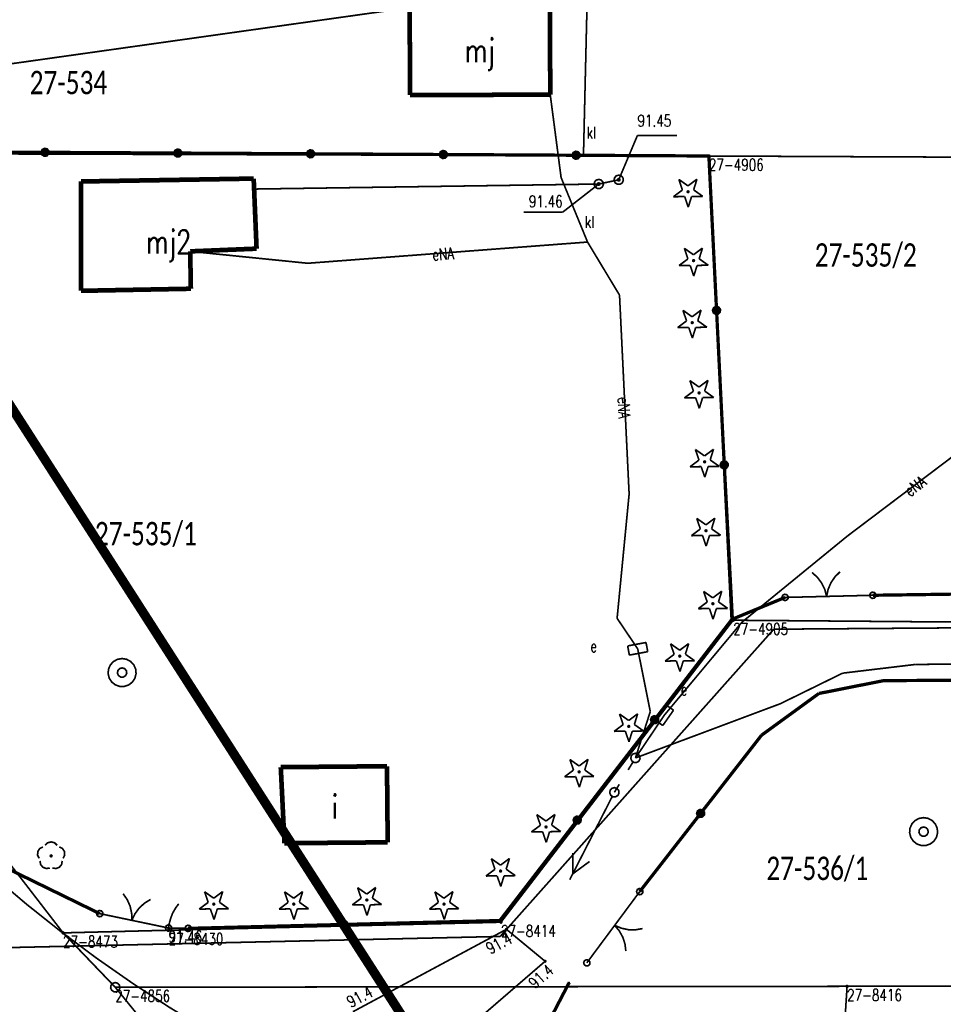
# Model space of a CAD drawing. Header units: metres. Extents: x 7542868 to 7543897, y 5828496 to 5830561.
# Tile 89 of 122: x 7543148 to 7543197, y 5830287 to 5830340. Entities that reach past the tile are written whole.
import ezdxf
from ezdxf.enums import TextEntityAlignment as Align

# ---------------------------------------------------------------- set-up
doc = ezdxf.new("R2010")
doc.units = ezdxf.units.M
doc.header["$MEASUREMENT"] = 0
for name, color, linetype in [('BDOT500_KTJZ_L_0', 7, 'Continuous'), ('BDOT500_KTOK_L_1', 7, 'Continuous'), ('BDOT500_KTOK_L_3', 7, 'Continuous'), ('BDOT500_KTOK_L_4', 7, 'Continuous'), ('BDOT500_OBOP_T_0', 7, 'Continuous'), ('BDOT500_OBOP_T_1', 7, 'Continuous'), ('BDOT500_RTPW_T_0', 7, 'Continuous'), ('BDOT500_RTPW_T_1', 7, 'Continuous'), ('BUDYNKI_EGBB_E_T_0', 7, 'Continuous'), ('BUDYNKI_EGBB_L_0', 7, 'Continuous'), ('GESUT_SUPE_E_T_3', 7, 'Continuous'), ('GESUT_SUPE_L_3', 7, 'Continuous'), ('GESUT_SUPK_L_1', 7, 'Continuous'), ('GESUT_SUPP_L_6', 7, 'Continuous'), ('GESUT_SUSM_L_4', 7, 'Continuous'), ('GESUT_SUTK_T_0', 7, 'Continuous'), ('GESUT_SUUE_E_T_2', 7, 'Continuous'), ('GESUT_SUUE_T_3', 7, 'Continuous'), ('GESUT_SUUK_E_T_3', 7, 'Continuous'), ('GESUT_SUUK_T_2', 7, 'Continuous'), ('GESUT_SUUK_T_4', 7, 'Continuous'), ('GESUT_SUUW_T_1', 7, 'Continuous'), ('GLOWNA_BAZA_DZIALKI', 7, 'Continuous'), ('GLOWNA_BAZA_NUMERY_PUNKTOW', 7, 'Continuous'), ('GLOWNA_BAZA_PUNKTY', 7, 'Continuous'), ('LINIA_DRZEW', 7, 'Continuous'), ('SZUMIN_511-1_DROGA_POM_UZUPEL__', 7, 'Continuous')]:
    doc.layers.add(name, color=color, linetype=linetype)
doc.layers.add('Numery_dzialek', color=7, linetype='Continuous', lineweight=13)
doc.styles.add('Legend', font='calibri.ttf')
doc.styles.add('STYL_ARIAL', font='simplex', dxfattribs={"width": 0.75, "oblique": 0.1})

msp = doc.modelspace()

# ---------------------------------------------------------------- linework, layer by layer
at = {"layer": 'BDOT500_KTJZ_L_0', "color": 7, "const_width": 0.09}
for points in [[(7543157.83, 5830285.66), (7543155.8231, 5830286.8833), (7543153.8554, 5830288.1686), (7543151.9288, 5830289.5147), (7543150.0451, 5830290.9203), (7543148.2062, 5830292.384), (7543146.414, 5830293.9044), (7543144.67, 5830295.48)], [(7543165.65, 5830286.64), (7543173.86, 5830291.05)], [(7543173.86, 5830291.05), (7543175.93, 5830289.34)], [(7543175.93, 5830289.34), (7543171, 5830285.08)]]:
    msp.add_lwpolyline(points, dxfattribs=at)
at = {"layer": 'BDOT500_KTOK_L_1', "color": 7, "const_width": 0.09}
for points in [[(7543190.2029, 5830310.1454), (7543190.4879, 5830309.888), (7543190.7184, 5830309.5808), (7543190.886, 5830309.2353), (7543190.9844, 5830308.8641)], [(7543190.9844, 5830308.8641), (7543191.0646, 5830309.2397), (7543191.2151, 5830309.593), (7543191.4304, 5830309.911), (7543191.7024, 5830310.182)], [(7543188.6286, 5830308.7059), (7543188.5932, 5830308.8166), (7543188.6373, 5830308.9242), (7543188.7403, 5830308.9783), (7543188.8539, 5830308.9535), (7543188.925, 5830308.8615), (7543188.9204, 5830308.7453), (7543188.8421, 5830308.6593), (7543188.7269, 5830308.6437), (7543188.6286, 5830308.7059)], [(7543188.7631, 5830308.8098), (7543190.4846, 5830308.8519)], [(7543190.2346, 5830308.8458), (7543191.7342, 5830308.8824)], [(7543191.7342, 5830308.8824), (7543193.4557, 5830308.9245)], [(7543193.3211, 5830308.8205), (7543193.2858, 5830308.9313), (7543193.3299, 5830309.0389), (7543193.4329, 5830309.093), (7543193.5465, 5830309.0682), (7543193.6176, 5830308.9762), (7543193.6129, 5830308.86), (7543193.5347, 5830308.774), (7543193.4194, 5830308.7584), (7543193.3211, 5830308.8205)], [(7543180.9897, 5830293.0679), (7543179.9475, 5830291.6636)], [(7543180.8552, 5830292.9639), (7543180.8199, 5830293.0747), (7543180.864, 5830293.1823), (7543180.9669, 5830293.2364), (7543181.0806, 5830293.2116), (7543181.1517, 5830293.1196), (7543181.147, 5830293.0034), (7543181.0688, 5830292.9174), (7543180.9535, 5830292.9018), (7543180.8552, 5830292.9639)], [(7543153.3598, 5830292.9566), (7543153.5784, 5830292.6409), (7543153.7326, 5830292.2892), (7543153.8167, 5830291.9145), (7543153.8276, 5830291.5306)], [(7543153.8276, 5830291.5306), (7543153.9916, 5830291.8779), (7543154.2189, 5830292.1874), (7543154.5012, 5830292.4478), (7543154.828, 5830292.6494)], [(7543151.9755, 5830291.786), (7543151.9401, 5830291.8968), (7543151.9843, 5830292.0044), (7543152.0872, 5830292.0585), (7543152.2008, 5830292.0337), (7543152.272, 5830291.9417), (7543152.2673, 5830291.8255), (7543152.189, 5830291.7395), (7543152.0738, 5830291.7239), (7543151.9755, 5830291.786)], [(7543152.11, 5830291.89), (7543153.3382, 5830291.633)], [(7543153.0935, 5830291.6842), (7543154.5618, 5830291.377)], [(7543180.0965, 5830291.8644), (7543179.2025, 5830290.6599)], [(7543154.5618, 5830291.377), (7543155.79, 5830291.12)], [(7543155.6555, 5830291.016), (7543155.6201, 5830291.1268), (7543155.6643, 5830291.2344), (7543155.7672, 5830291.2885), (7543155.8808, 5830291.2637), (7543155.952, 5830291.1717), (7543155.9473, 5830291.0555), (7543155.869, 5830290.9695), (7543155.7538, 5830290.9539), (7543155.6555, 5830291.016)], [(7543181.1404, 5830291.0896), (7543180.7621, 5830291.0234), (7543180.3781, 5830291.0307), (7543180.0027, 5830291.1113), (7543179.6495, 5830291.2621)], [(7543179.6495, 5830291.2621), (7543179.8962, 5830290.9678), (7543180.082, 5830290.6317), (7543180.2002, 5830290.2663), (7543180.2464, 5830289.8851)], [(7543179.2025, 5830290.6599), (7543178.1603, 5830289.2556)], [(7543178.0258, 5830289.1516), (7543177.9904, 5830289.2624), (7543178.0345, 5830289.37), (7543178.1375, 5830289.4241), (7543178.2511, 5830289.3993), (7543178.3222, 5830289.3073), (7543178.3176, 5830289.1911), (7543178.2393, 5830289.1051), (7543178.1241, 5830289.0895), (7543178.0258, 5830289.1516)]]:
    msp.add_lwpolyline(points, dxfattribs=at)
at = {"layer": 'BDOT500_KTOK_L_3', "color": 7, "const_width": 0.09}
for points in [[(7543156.0298, 5830291.9456), (7543156.0735, 5830292.0348)], [(7543156.0735, 5830292.0348), (7543156.1169, 5830292.104)], [(7543156.1169, 5830292.104), (7543156.1604, 5830292.1831)], [(7543156.1604, 5830292.1831), (7543156.2107, 5830292.2522)], [(7543156.2107, 5830292.2522), (7543156.261, 5830292.3212)], [(7543156.261, 5830292.3212), (7543156.3184, 5830292.3902)], [(7543156.3184, 5830292.3902), (7543156.3398, 5830292.4098)], [(7543155.8375, 5830291.4091), (7543155.8674, 5830291.5086)], [(7543155.8674, 5830291.5086), (7543155.8901, 5830291.5982)], [(7543155.8901, 5830291.5982), (7543155.9199, 5830291.6876)], [(7543155.9199, 5830291.6876), (7543155.9566, 5830291.7769)], [(7543155.9566, 5830291.7769), (7543155.9863, 5830291.8664)], [(7543155.9863, 5830291.8664), (7543156.0298, 5830291.9456)], [(7543155.6555, 5830291.016), (7543155.6201, 5830291.1268), (7543155.6643, 5830291.2344), (7543155.7672, 5830291.2885), (7543155.8808, 5830291.2637), (7543155.952, 5830291.1717), (7543155.9473, 5830291.0555), (7543155.869, 5830290.9695), (7543155.7538, 5830290.9539), (7543155.6555, 5830291.016)], [(7543155.79, 5830291.12), (7543155.8059, 5830291.2197)], [(7543155.79, 5830291.12), (7543156.315, 5830291.11)], [(7543155.8059, 5830291.2197), (7543155.8218, 5830291.3194)], [(7543155.8218, 5830291.3194), (7543155.8375, 5830291.4091)], [(7543156.315, 5830291.11), (7543156.84, 5830291.1)], [(7543156.7055, 5830290.996), (7543156.6701, 5830291.1068), (7543156.7143, 5830291.2144), (7543156.8172, 5830291.2685), (7543156.9308, 5830291.2437), (7543157.002, 5830291.1517), (7543156.9973, 5830291.0355), (7543156.919, 5830290.9495), (7543156.8038, 5830290.9339), (7543156.7055, 5830290.996)]]:
    msp.add_lwpolyline(points, dxfattribs=at)
at = {"layer": 'BDOT500_KTOK_L_4', "color": 7, "const_width": 0.175}
for points in [[(7543149.1877, 5830332.6269), (7543142.0877, 5830332.666)], [(7543149.0532, 5830332.5229), (7543149.0178, 5830332.6337), (7543149.0619, 5830332.7413), (7543149.1649, 5830332.7953), (7543149.2785, 5830332.7706), (7543149.3496, 5830332.6786), (7543149.345, 5830332.5624), (7543149.2667, 5830332.4763), (7543149.1515, 5830332.4608), (7543149.0532, 5830332.5229)], [(7543156.2876, 5830332.5877), (7543149.1877, 5830332.6269)], [(7543156.1531, 5830332.4838), (7543156.1177, 5830332.5946), (7543156.1619, 5830332.7021), (7543156.2648, 5830332.7562), (7543156.3784, 5830332.7314), (7543156.4496, 5830332.6394), (7543156.4449, 5830332.5232), (7543156.3666, 5830332.4372), (7543156.2514, 5830332.4216), (7543156.1531, 5830332.4838)], [(7543163.3875, 5830332.5486), (7543156.2876, 5830332.5877)], [(7543163.253, 5830332.4446), (7543163.2177, 5830332.5554), (7543163.2618, 5830332.663), (7543163.3648, 5830332.7171), (7543163.4784, 5830332.6923), (7543163.5495, 5830332.6003), (7543163.5448, 5830332.4841), (7543163.4666, 5830332.3981), (7543163.3513, 5830332.3825), (7543163.253, 5830332.4446)], [(7543170.4875, 5830332.5095), (7543163.3875, 5830332.5486)], [(7543170.353, 5830332.4055), (7543170.3176, 5830332.5163), (7543170.3617, 5830332.6239), (7543170.4647, 5830332.678), (7543170.5783, 5830332.6532), (7543170.6494, 5830332.5612), (7543170.6448, 5830332.445), (7543170.5665, 5830332.359), (7543170.4513, 5830332.3434), (7543170.353, 5830332.4055)], [(7543177.5874, 5830332.4704), (7543170.4875, 5830332.5095)], [(7543177.4529, 5830332.3664), (7543177.4176, 5830332.4772), (7543177.4617, 5830332.5848), (7543177.5646, 5830332.6388), (7543177.6783, 5830332.6141), (7543177.7494, 5830332.5221), (7543177.7447, 5830332.4059), (7543177.6664, 5830332.3198), (7543177.5512, 5830332.3043), (7543177.4529, 5830332.3664)], [(7543184.6873, 5830332.4312), (7543177.5874, 5830332.4704)], [(7543185.0983, 5830324.1662), (7543184.6873, 5830332.4312)], [(7543184.9638, 5830324.0622), (7543184.9284, 5830324.173), (7543184.9726, 5830324.2806), (7543185.0755, 5830324.3347), (7543185.1891, 5830324.3099), (7543185.2603, 5830324.2179), (7543185.2556, 5830324.1017), (7543185.1773, 5830324.0157), (7543185.0621, 5830324.0001), (7543184.9638, 5830324.0622)], [(7543185.5093, 5830315.9011), (7543185.0983, 5830324.1662)], [(7543185.3748, 5830315.7972), (7543185.3394, 5830315.9079), (7543185.3835, 5830316.0155), (7543185.4865, 5830316.0696), (7543185.6001, 5830316.0448), (7543185.6712, 5830315.9528), (7543185.6666, 5830315.8366), (7543185.5883, 5830315.7506), (7543185.4731, 5830315.735), (7543185.3748, 5830315.7972)], [(7543185.9202, 5830307.6361), (7543185.5093, 5830315.9011)], [(7543185.9202, 5830307.6361), (7543188.7631, 5830308.8098)], [(7543193.4557, 5830308.9245), (7543200.6067, 5830309.025)], [(7543181.7835, 5830302.2641), (7543185.9202, 5830307.6361)], [(7543194.0254, 5830304.3547), (7543190.5705, 5830303.6697)], [(7543202.2003, 5830304.4068), (7543194.0254, 5830304.3547)], [(7543190.5705, 5830303.6697), (7543187.5028, 5830301.4359)], [(7543177.6467, 5830296.892), (7543181.7835, 5830302.2641)], [(7543181.649, 5830302.1601), (7543181.6136, 5830302.2709), (7543181.6577, 5830302.3785), (7543181.7607, 5830302.4325), (7543181.8743, 5830302.4077), (7543181.9454, 5830302.3157), (7543181.9408, 5830302.1995), (7543181.8625, 5830302.1135), (7543181.7473, 5830302.098), (7543181.649, 5830302.1601)], [(7543187.5028, 5830301.4359), (7543184.2463, 5830297.2519)], [(7543184.2463, 5830297.2519), (7543180.9897, 5830293.0679)], [(7543184.1118, 5830297.1479), (7543184.0764, 5830297.2587), (7543184.1205, 5830297.3663), (7543184.2235, 5830297.4204), (7543184.3371, 5830297.3956), (7543184.4082, 5830297.3036), (7543184.4036, 5830297.1874), (7543184.3253, 5830297.1014), (7543184.2101, 5830297.0858), (7543184.1118, 5830297.1479)], [(7543173.51, 5830291.52), (7543177.6467, 5830296.892)], [(7543177.5122, 5830296.7881), (7543177.4769, 5830296.8988), (7543177.521, 5830297.0064), (7543177.624, 5830297.0605), (7543177.7376, 5830297.0357), (7543177.8087, 5830296.9437), (7543177.804, 5830296.8275), (7543177.7258, 5830296.7415), (7543177.6105, 5830296.7259), (7543177.5122, 5830296.7881)], [(7543152.11, 5830291.89), (7543147.16, 5830294.31)], [(7543165.0405, 5830291.206), (7543165.0051, 5830291.3168), (7543165.0493, 5830291.4244), (7543165.1522, 5830291.4785), (7543165.2658, 5830291.4537), (7543165.337, 5830291.3617), (7543165.3323, 5830291.2455), (7543165.254, 5830291.1595), (7543165.1388, 5830291.1439), (7543165.0405, 5830291.206)], [(7543165.175, 5830291.31), (7543173.51, 5830291.52)], [(7543156.84, 5830291.1), (7543165.175, 5830291.31)], [(7543175.97, 5830285.8), (7543177.22, 5830288.21)]]:
    msp.add_lwpolyline(points, dxfattribs=at)
at = {"layer": 'BDOT500_OBOP_T_0', "color": 3, "const_width": 0.09}
for points in [[(7543183.0799, 5830331.1786), (7543183.5697, 5830330.8319)], [(7543183.2724, 5830330.6102), (7543183.0799, 5830331.1786)], [(7543183.5697, 5830330.8319), (7543184.0507, 5830331.1906)], [(7543184.0507, 5830331.1906), (7543183.8724, 5830330.6177)], [(7543182.7913, 5830330.2515), (7543183.2724, 5830330.6102)], [(7543183.5736, 5830330.5615), (7543183.6054, 5830330.5483), (7543183.6186, 5830330.5165), (7543183.6054, 5830330.4847), (7543183.5736, 5830330.4715), (7543183.5418, 5830330.4847), (7543183.5286, 5830330.5165), (7543183.5418, 5830330.5483), (7543183.5736, 5830330.5615)], [(7543183.8724, 5830330.6177), (7543184.3622, 5830330.271)], [(7543183.3913, 5830330.259), (7543182.7913, 5830330.2515)], [(7543183.5838, 5830329.6906), (7543183.3913, 5830330.259)], [(7543183.7622, 5830330.2636), (7543183.5838, 5830329.6906)], [(7543184.3622, 5830330.271), (7543183.7622, 5830330.2636)], [(7543183.3748, 5830327.4921), (7543183.8646, 5830327.1454)], [(7543183.5673, 5830326.9237), (7543183.3748, 5830327.4921)], [(7543183.8646, 5830327.1454), (7543184.3456, 5830327.5041)], [(7543184.3456, 5830327.5041), (7543184.1673, 5830326.9312)], [(7543183.0863, 5830326.565), (7543183.5673, 5830326.9237)], [(7543183.8685, 5830326.875), (7543183.9003, 5830326.8618), (7543183.9135, 5830326.83), (7543183.9003, 5830326.7981), (7543183.8685, 5830326.785), (7543183.8367, 5830326.7981), (7543183.8235, 5830326.83), (7543183.8367, 5830326.8618), (7543183.8685, 5830326.875)], [(7543184.1673, 5830326.9312), (7543184.6571, 5830326.5845)], [(7543183.6863, 5830326.5725), (7543183.0863, 5830326.565)], [(7543183.8788, 5830326.0041), (7543183.6863, 5830326.5725)], [(7543184.0571, 5830326.5771), (7543183.8788, 5830326.0041)], [(7543184.6571, 5830326.5845), (7543184.0571, 5830326.5771)], [(7543183.3011, 5830324.1742), (7543183.7909, 5830323.8275)], [(7543183.4936, 5830323.6058), (7543183.3011, 5830324.1742)], [(7543183.7909, 5830323.8275), (7543184.2719, 5830324.1862)], [(7543184.2719, 5830324.1862), (7543184.0936, 5830323.6133)], [(7543183.0125, 5830323.2471), (7543183.4936, 5830323.6058)], [(7543184.0936, 5830323.6133), (7543184.5834, 5830323.2666)], [(7543183.6125, 5830323.2546), (7543183.0125, 5830323.2471)], [(7543183.805, 5830322.6862), (7543183.6125, 5830323.2546)], [(7543183.7948, 5830323.5571), (7543183.8266, 5830323.5439), (7543183.8398, 5830323.5121), (7543183.8266, 5830323.4803), (7543183.7948, 5830323.4671), (7543183.763, 5830323.4803), (7543183.7498, 5830323.5121), (7543183.763, 5830323.5439), (7543183.7948, 5830323.5571)], [(7543183.9834, 5830323.2592), (7543183.805, 5830322.6862)], [(7543184.5834, 5830323.2666), (7543183.9834, 5830323.2592)], [(7543183.6697, 5830320.4139), (7543184.1595, 5830320.0673)], [(7543183.8622, 5830319.8456), (7543183.6697, 5830320.4139)], [(7543184.1595, 5830320.0673), (7543184.6405, 5830320.426)], [(7543184.6405, 5830320.426), (7543184.4622, 5830319.853)], [(7543183.3812, 5830319.4869), (7543183.8622, 5830319.8456)], [(7543183.9812, 5830319.4943), (7543183.3812, 5830319.4869)], [(7543184.1737, 5830318.926), (7543183.9812, 5830319.4943)], [(7543184.1634, 5830319.7968), (7543184.1952, 5830319.7837), (7543184.2084, 5830319.7518), (7543184.1952, 5830319.72), (7543184.1634, 5830319.7068), (7543184.1316, 5830319.72), (7543184.1184, 5830319.7518), (7543184.1316, 5830319.7837), (7543184.1634, 5830319.7968)], [(7543184.352, 5830319.4989), (7543184.1737, 5830318.926)], [(7543184.952, 5830319.5064), (7543184.352, 5830319.4989)], [(7543184.4622, 5830319.853), (7543184.952, 5830319.5064)], [(7543183.9646, 5830316.7274), (7543184.4544, 5830316.3808)], [(7543184.1571, 5830316.1591), (7543183.9646, 5830316.7274)], [(7543184.4544, 5830316.3808), (7543184.9354, 5830316.7395)], [(7543184.9354, 5830316.7395), (7543184.7571, 5830316.1665)], [(7543183.6761, 5830315.8004), (7543184.1571, 5830316.1591)], [(7543184.2761, 5830315.8078), (7543183.6761, 5830315.8004)], [(7543184.4686, 5830315.2395), (7543184.2761, 5830315.8078)], [(7543184.4583, 5830316.1103), (7543184.4902, 5830316.0972), (7543184.5033, 5830316.0653), (7543184.4902, 5830316.0335), (7543184.4583, 5830316.0203), (7543184.4265, 5830316.0335), (7543184.4133, 5830316.0653), (7543184.4265, 5830316.0972), (7543184.4583, 5830316.1103)], [(7543184.6469, 5830315.8124), (7543184.4686, 5830315.2395)], [(7543185.2469, 5830315.8199), (7543184.6469, 5830315.8124)], [(7543184.7571, 5830316.1665), (7543185.2469, 5830315.8199)], [(7543184.0384, 5830313.0409), (7543184.5282, 5830312.6943)], [(7543184.2309, 5830312.4726), (7543184.0384, 5830313.0409)], [(7543184.5282, 5830312.6943), (7543185.0092, 5830313.053)], [(7543185.0092, 5830313.053), (7543184.8309, 5830312.48)], [(7543183.7498, 5830312.1139), (7543184.2309, 5830312.4726)], [(7543184.3498, 5830312.1213), (7543183.7498, 5830312.1139)], [(7543184.5423, 5830311.553), (7543184.3498, 5830312.1213)], [(7543184.5321, 5830312.4238), (7543184.5639, 5830312.4106), (7543184.5771, 5830312.3788), (7543184.5639, 5830312.347), (7543184.5321, 5830312.3338), (7543184.5003, 5830312.347), (7543184.4871, 5830312.3788), (7543184.5003, 5830312.4106), (7543184.5321, 5830312.4238)], [(7543184.7207, 5830312.1259), (7543184.5423, 5830311.553)], [(7543185.3207, 5830312.1334), (7543184.7207, 5830312.1259)], [(7543184.8309, 5830312.48), (7543185.3207, 5830312.1334)], [(7543184.407, 5830309.1332), (7543184.8968, 5830308.7866)], [(7543184.5995, 5830308.5649), (7543184.407, 5830309.1332)], [(7543184.8968, 5830308.7866), (7543185.3778, 5830309.1453)], [(7543185.3778, 5830309.1453), (7543185.1995, 5830308.5723)], [(7543184.1185, 5830308.2062), (7543184.5995, 5830308.5649)], [(7543184.9007, 5830308.5161), (7543184.9325, 5830308.5029), (7543184.9457, 5830308.4711), (7543184.9325, 5830308.4393), (7543184.9007, 5830308.4261), (7543184.8689, 5830308.4393), (7543184.8557, 5830308.4711), (7543184.8689, 5830308.5029), (7543184.9007, 5830308.5161)], [(7543185.1995, 5830308.5723), (7543185.6893, 5830308.2257)], [(7543184.7185, 5830308.2136), (7543184.1185, 5830308.2062)], [(7543184.911, 5830307.6453), (7543184.7185, 5830308.2136)], [(7543185.0893, 5830308.2182), (7543184.911, 5830307.6453)], [(7543185.6893, 5830308.2257), (7543185.0893, 5830308.2182)], [(7543182.6375, 5830306.3315), (7543183.1273, 5830305.9848)], [(7543182.83, 5830305.7631), (7543182.6375, 5830306.3315)], [(7543183.1273, 5830305.9848), (7543183.6083, 5830306.3435)], [(7543183.6083, 5830306.3435), (7543183.43, 5830305.7706)], [(7543182.3489, 5830305.4044), (7543182.83, 5830305.7631)], [(7543183.1312, 5830305.7144), (7543183.163, 5830305.7012), (7543183.1762, 5830305.6694), (7543183.163, 5830305.6375), (7543183.1312, 5830305.6244), (7543183.0994, 5830305.6375), (7543183.0862, 5830305.6694), (7543183.0994, 5830305.7012), (7543183.1312, 5830305.7144)], [(7543183.43, 5830305.7706), (7543183.9198, 5830305.4239)], [(7543182.9489, 5830305.4119), (7543182.3489, 5830305.4044)], [(7543183.1414, 5830304.8435), (7543182.9489, 5830305.4119)], [(7543183.3198, 5830305.4165), (7543183.1414, 5830304.8435)], [(7543183.9198, 5830305.4239), (7543183.3198, 5830305.4165)], [(7543179.9095, 5830302.5712), (7543180.3993, 5830302.2246)], [(7543180.102, 5830302.0029), (7543179.9095, 5830302.5712)], [(7543180.3993, 5830302.2246), (7543180.8803, 5830302.5833)], [(7543180.8803, 5830302.5833), (7543180.702, 5830302.0103)], [(7543179.6209, 5830301.6442), (7543180.102, 5830302.0029)], [(7543180.702, 5830302.0103), (7543181.1918, 5830301.6637)], [(7543180.2209, 5830301.6516), (7543179.6209, 5830301.6442)], [(7543180.4134, 5830301.0833), (7543180.2209, 5830301.6516)], [(7543180.4032, 5830301.9541), (7543180.435, 5830301.9409), (7543180.4482, 5830301.9091), (7543180.435, 5830301.8773), (7543180.4032, 5830301.8641), (7543180.3714, 5830301.8773), (7543180.3582, 5830301.9091), (7543180.3714, 5830301.9409), (7543180.4032, 5830301.9541)], [(7543180.5918, 5830301.6562), (7543180.4134, 5830301.0833)], [(7543181.1918, 5830301.6637), (7543180.5918, 5830301.6562)], [(7543177.2552, 5830300.1381), (7543177.745, 5830299.7915)], [(7543177.4477, 5830299.5698), (7543177.2552, 5830300.1381)], [(7543177.745, 5830299.7915), (7543178.226, 5830300.1502)], [(7543178.226, 5830300.1502), (7543178.0477, 5830299.5772)], [(7543176.9666, 5830299.2111), (7543177.4477, 5830299.5698)], [(7543177.7489, 5830299.521), (7543177.7807, 5830299.5078), (7543177.7939, 5830299.476), (7543177.7807, 5830299.4442), (7543177.7489, 5830299.431), (7543177.7171, 5830299.4442), (7543177.7039, 5830299.476), (7543177.7171, 5830299.5078), (7543177.7489, 5830299.521)], [(7543178.0477, 5830299.5772), (7543178.5375, 5830299.2306)], [(7543177.5666, 5830299.2185), (7543176.9666, 5830299.2111)], [(7543177.7591, 5830298.6502), (7543177.5666, 5830299.2185)], [(7543177.9375, 5830299.2231), (7543177.7591, 5830298.6502)], [(7543178.5375, 5830299.2306), (7543177.9375, 5830299.2231)], [(7543175.4857, 5830297.1889), (7543175.9755, 5830296.8422)], [(7543175.6782, 5830296.6205), (7543175.4857, 5830297.1889)], [(7543175.9755, 5830296.8422), (7543176.4565, 5830297.2009)], [(7543176.4565, 5830297.2009), (7543176.2782, 5830296.628)], [(7543175.1971, 5830296.2618), (7543175.6782, 5830296.6205)], [(7543175.7971, 5830296.2693), (7543175.1971, 5830296.2618)], [(7543175.9896, 5830295.7009), (7543175.7971, 5830296.2693)], [(7543175.9794, 5830296.5718), (7543176.0112, 5830296.5586), (7543176.0244, 5830296.5268), (7543176.0112, 5830296.495), (7543175.9794, 5830296.4818), (7543175.9475, 5830296.495), (7543175.9344, 5830296.5268), (7543175.9475, 5830296.5586), (7543175.9794, 5830296.5718)], [(7543176.168, 5830296.2739), (7543175.9896, 5830295.7009)], [(7543176.768, 5830296.2813), (7543176.168, 5830296.2739)], [(7543176.2782, 5830296.628), (7543176.768, 5830296.2813)], [(7543173.0526, 5830294.8295), (7543173.5424, 5830294.4829)], [(7543173.2451, 5830294.2612), (7543173.0526, 5830294.8295)], [(7543173.5424, 5830294.4829), (7543174.0234, 5830294.8416)], [(7543174.0234, 5830294.8416), (7543173.8451, 5830294.2686)], [(7543172.764, 5830293.9025), (7543173.2451, 5830294.2612)], [(7543173.5463, 5830294.2124), (7543173.5781, 5830294.1992), (7543173.5913, 5830294.1674), (7543173.5781, 5830294.1356), (7543173.5463, 5830294.1224), (7543173.5144, 5830294.1356), (7543173.5013, 5830294.1674), (7543173.5144, 5830294.1992), (7543173.5463, 5830294.2124)], [(7543173.8451, 5830294.2686), (7543174.3349, 5830293.922)], [(7543173.364, 5830293.9099), (7543172.764, 5830293.9025)], [(7543173.5565, 5830293.3416), (7543173.364, 5830293.9099)], [(7543173.7349, 5830293.9145), (7543173.5565, 5830293.3416)], [(7543174.3349, 5830293.922), (7543173.7349, 5830293.9145)], [(7543157.7167, 5830293.06), (7543158.2065, 5830292.7134)], [(7543157.9092, 5830292.4917), (7543157.7167, 5830293.06)], [(7543158.2065, 5830292.7134), (7543158.6875, 5830293.0721)], [(7543158.6875, 5830293.0721), (7543158.5092, 5830292.4991)], [(7543161.993, 5830293.06), (7543162.4828, 5830292.7134)], [(7543162.1855, 5830292.4917), (7543161.993, 5830293.06)], [(7543162.4828, 5830292.7134), (7543162.9638, 5830293.0721)], [(7543162.9638, 5830293.0721), (7543162.7855, 5830292.4991)], [(7543165.9007, 5830293.2812), (7543166.3905, 5830292.9345)], [(7543166.0932, 5830292.7128), (7543165.9007, 5830293.2812)], [(7543166.3905, 5830292.9345), (7543166.8715, 5830293.2932)], [(7543166.8715, 5830293.2932), (7543166.6932, 5830292.7203)], [(7543170.0296, 5830293.06), (7543170.5194, 5830292.7134)], [(7543170.2221, 5830292.4917), (7543170.0296, 5830293.06)], [(7543170.5194, 5830292.7134), (7543171.0004, 5830293.0721)], [(7543171.0004, 5830293.0721), (7543170.8221, 5830292.4991)], [(7543157.4281, 5830292.133), (7543157.9092, 5830292.4917)], [(7543158.5092, 5830292.4991), (7543158.999, 5830292.1525)], [(7543161.7045, 5830292.133), (7543162.1855, 5830292.4917)], [(7543162.7855, 5830292.4991), (7543163.2753, 5830292.1525)], [(7543165.6122, 5830292.3541), (7543166.0932, 5830292.7128)], [(7543166.3944, 5830292.6641), (7543166.4262, 5830292.6509), (7543166.4394, 5830292.6191), (7543166.4262, 5830292.5873), (7543166.3944, 5830292.5741), (7543166.3626, 5830292.5873), (7543166.3494, 5830292.6191), (7543166.3626, 5830292.6509), (7543166.3944, 5830292.6641)], [(7543166.6932, 5830292.7203), (7543167.183, 5830292.3736)], [(7543169.7411, 5830292.133), (7543170.2221, 5830292.4917)], [(7543170.8221, 5830292.4991), (7543171.3119, 5830292.1525)], [(7543158.0281, 5830292.1404), (7543157.4281, 5830292.133)], [(7543158.2206, 5830291.5721), (7543158.0281, 5830292.1404)], [(7543158.2104, 5830292.4429), (7543158.2422, 5830292.4297), (7543158.2554, 5830292.3979), (7543158.2422, 5830292.3661), (7543158.2104, 5830292.3529), (7543158.1785, 5830292.3661), (7543158.1654, 5830292.3979), (7543158.1785, 5830292.4297), (7543158.2104, 5830292.4429)], [(7543158.399, 5830292.145), (7543158.2206, 5830291.5721)], [(7543158.999, 5830292.1525), (7543158.399, 5830292.145)], [(7543162.3045, 5830292.1404), (7543161.7045, 5830292.133)], [(7543162.497, 5830291.5721), (7543162.3045, 5830292.1404)], [(7543162.4867, 5830292.4429), (7543162.5185, 5830292.4297), (7543162.5317, 5830292.3979), (7543162.5185, 5830292.3661), (7543162.4867, 5830292.3529), (7543162.4549, 5830292.3661), (7543162.4417, 5830292.3979), (7543162.4549, 5830292.4297), (7543162.4867, 5830292.4429)], [(7543162.6753, 5830292.145), (7543162.497, 5830291.5721)], [(7543163.2753, 5830292.1525), (7543162.6753, 5830292.145)], [(7543166.2122, 5830292.3616), (7543165.6122, 5830292.3541)], [(7543166.4047, 5830291.7932), (7543166.2122, 5830292.3616)], [(7543166.583, 5830292.3662), (7543166.4047, 5830291.7932)], [(7543167.183, 5830292.3736), (7543166.583, 5830292.3662)], [(7543170.3411, 5830292.1404), (7543169.7411, 5830292.133)], [(7543170.5336, 5830291.5721), (7543170.3411, 5830292.1404)], [(7543170.5233, 5830292.4429), (7543170.5551, 5830292.4297), (7543170.5683, 5830292.3979), (7543170.5551, 5830292.3661), (7543170.5233, 5830292.3529), (7543170.4915, 5830292.3661), (7543170.4783, 5830292.3979), (7543170.4915, 5830292.4297), (7543170.5233, 5830292.4429)], [(7543170.7119, 5830292.145), (7543170.5336, 5830291.5721)], [(7543171.3119, 5830292.1525), (7543170.7119, 5830292.145)]]:
    msp.add_lwpolyline(points, dxfattribs=at)
at = {"layer": 'BDOT500_OBOP_T_1', "color": 3, "const_width": 0.09}
for points in [[(7543149.1859, 5830295.5418), (7543149.3231, 5830295.6785), (7543149.5102, 5830295.7285), (7543149.6973, 5830295.6785), (7543149.8345, 5830295.5418)], [(7543148.8742, 5830294.8441), (7543148.7866, 5830295.0168), (7543148.7969, 5830295.2102), (7543148.9022, 5830295.3727), (7543149.0746, 5830295.461)], [(7543149.9457, 5830295.461), (7543150.1181, 5830295.3727), (7543150.2235, 5830295.2102), (7543150.2337, 5830295.0168), (7543150.1461, 5830294.8441)], [(7543149.4414, 5830294.3321), (7543149.2501, 5830294.3022), (7543149.0694, 5830294.3717), (7543148.9474, 5830294.5221), (7543148.9167, 5830294.7133)], [(7543149.5102, 5830295.0235), (7543149.542, 5830295.0103), (7543149.5552, 5830294.9785), (7543149.542, 5830294.9466), (7543149.5102, 5830294.9335), (7543149.4784, 5830294.9466), (7543149.4652, 5830294.9785), (7543149.4784, 5830295.0103), (7543149.5102, 5830295.0235)], [(7543150.1036, 5830294.7133), (7543150.073, 5830294.5221), (7543149.951, 5830294.3717), (7543149.7702, 5830294.3022), (7543149.5789, 5830294.3321)]]:
    msp.add_lwpolyline(points, dxfattribs=at)
at = {"layer": 'BDOT500_RTPW_T_0', "color": 7, "const_width": 0.075}
for points in [[(7543173.86, 5830291.095), (7543173.8918, 5830291.0818), (7543173.905, 5830291.05), (7543173.8918, 5830291.0182), (7543173.86, 5830291.005), (7543173.8282, 5830291.0182), (7543173.815, 5830291.05), (7543173.8282, 5830291.0818), (7543173.86, 5830291.095)], [(7543175.93, 5830289.385), (7543175.9618, 5830289.3718), (7543175.975, 5830289.34), (7543175.9618, 5830289.3082), (7543175.93, 5830289.295), (7543175.8982, 5830289.3082), (7543175.885, 5830289.34), (7543175.8982, 5830289.3718), (7543175.93, 5830289.385)]]:
    msp.add_lwpolyline(points, dxfattribs=at)
at = {"layer": 'BDOT500_RTPW_T_1', "color": 7, "const_width": 0.075}
msp.add_lwpolyline([(7543155.79, 5830291.165), (7543155.8218, 5830291.1518), (7543155.835, 5830291.12), (7543155.8218, 5830291.0882), (7543155.79, 5830291.075), (7543155.7582, 5830291.0882), (7543155.745, 5830291.12), (7543155.7582, 5830291.1518), (7543155.79, 5830291.165)], dxfattribs=at)
at = {"layer": 'BUDYNKI_EGBB_L_0', "color": 34, "const_width": 0.25}
for points in [[(7543168.6877, 5830340.641), (7543168.7022, 5830335.6904)], [(7543176.2032, 5830335.7126), (7543176.1887, 5830340.6633)], [(7543168.7022, 5830335.6904), (7543176.2032, 5830335.7126)], [(7543160.342, 5830331.2215), (7543151.1117, 5830331.0672)], [(7543151.1117, 5830331.0672), (7543151.1124, 5830325.2163)], [(7543160.4982, 5830327.472), (7543160.342, 5830331.2215)], [(7543156.9486, 5830327.3273), (7543160.4982, 5830327.472)], [(7543156.9826, 5830325.3272), (7543156.9486, 5830327.3273)], [(7543151.1124, 5830325.2163), (7543156.9826, 5830325.3272)], [(7543161.7916, 5830299.7268), (7543167.4721, 5830299.7764)], [(7543167.4721, 5830299.7764), (7543167.5105, 5830295.706)], [(7543161.99, 5830295.6576), (7543161.7916, 5830299.7268)], [(7543167.5105, 5830295.706), (7543161.99, 5830295.6576)]]:
    msp.add_lwpolyline(points, dxfattribs=at)
at = {"layer": 'GESUT_SUPE_L_3', "color": 1, "const_width": 0.09}
for points in [[(7543176.7842, 5830331.276), (7543176.2032, 5830335.7126)], [(7543178.1984, 5830327.8253), (7543176.7842, 5830331.276)], [(7543178.1984, 5830327.8253), (7543163.234, 5830326.6909)], [(7543179.9085, 5830324.9868), (7543178.1984, 5830327.8253)], [(7543163.234, 5830326.6909), (7543156.9486, 5830327.3273)], [(7543180.4227, 5830314.3388), (7543179.9085, 5830324.9868)], [(7543192.0902, 5830312.0897), (7543201.2334, 5830319.0045)], [(7543179.7789, 5830307.6933), (7543180.4227, 5830314.3388)], [(7543186.4514, 5830307.4798), (7543192.0902, 5830312.0897)], [(7543180.8804, 5830306.0607), (7543179.7789, 5830307.6933)], [(7543182.3054, 5830302.5101), (7543186.4514, 5830307.4798)], [(7543181.5539, 5830302.7049), (7543180.8804, 5830306.0607)], [(7543191.8412, 5830304.7569), (7543195.7385, 5830305.2241)], [(7543195.7385, 5830305.2241), (7543211.2492, 5830305.345)], [(7543188.5121, 5830303.1234), (7543191.8412, 5830304.7569)], [(7543180.7611, 5830300.219), (7543188.5121, 5830303.1234)], [(7543180.7611, 5830300.219), (7543181.5539, 5830302.7049)], [(7543180.7611, 5830300.219), (7543182.3054, 5830302.5101)], [(7543177.2461, 5830293.7052), (7543179.52, 5830298.1582)], [(7543177.4052, 5830294.017), (7543177.4147, 5830295.1349)], [(7543177.4052, 5830294.017), (7543178.3053, 5830294.6802)]]:
    msp.add_lwpolyline(points, dxfattribs=at)
at = {"layer": 'GESUT_SUPK_L_1', "color": 34, "const_width": 0.09}
for points in [[(7543131.1407, 5830335.0787), (7543168.6885, 5830340.3689)], [(7543168.6885, 5830340.3689), (7543131.1407, 5830335.0787)], [(7543178.7969, 5830330.93), (7543179.8655, 5830331.1575)], [(7543179.8655, 5830331.1575), (7543178.7969, 5830330.93)], [(7543160.3045, 5830330.6608), (7543178.7969, 5830330.93)], [(7543178.7969, 5830330.93), (7543160.3045, 5830330.6608)]]:
    msp.add_lwpolyline(points, dxfattribs=at)
at = {"layer": 'GESUT_SUPP_L_6', "color": 30, "const_width": 0.09}
for points in [[(7543188.1577, 5830307.1085), (7543217.9173, 5830307.3289)], [(7543173.5278, 5830290.6678), (7543188.1577, 5830307.1085)], [(7543142.3334, 5830289.961), (7543173.5278, 5830290.6678)]]:
    msp.add_lwpolyline(points, dxfattribs=at)
at = {"layer": 'GESUT_SUSM_L_4', "color": 7, "const_width": 0.09}
for points in [[(7543180.5633, 5830300.0661), (7543180.512, 5830300.1973), (7543180.5399, 5830300.3354), (7543180.6379, 5830300.4366), (7543180.7751, 5830300.4686), (7543180.9078, 5830300.4214), (7543180.994, 5830300.31), (7543181.0062, 5830300.1697), (7543180.9406, 5830300.045), (7543180.818, 5830299.9756), (7543180.6773, 5830299.9835), (7543180.5633, 5830300.0661)], [(7543180.6304, 5830300.0059), (7543180.369, 5830299.5797)], [(7543179.8951, 5830298.8071), (7543179.6337, 5830298.3809)], [(7543179.4359, 5830298.228), (7543179.3847, 5830298.3592), (7543179.4125, 5830298.4973), (7543179.5105, 5830298.5984), (7543179.6477, 5830298.6305), (7543179.7804, 5830298.5833), (7543179.8666, 5830298.4719), (7543179.8788, 5830298.3315), (7543179.8132, 5830298.2069), (7543179.6906, 5830298.1375), (7543179.55, 5830298.1453), (7543179.4359, 5830298.228)]]:
    msp.add_lwpolyline(points, dxfattribs=at)
at = {"layer": 'GESUT_SUTK_T_0', "color": 34, "const_width": 0.09}
for points in [[(7543179.8655, 5830331.1575), (7543180.8679, 5830333.5323)], [(7543180.8679, 5830333.5323), (7543182.985, 5830333.5323)], [(7543178.7969, 5830330.9925), (7543178.8411, 5830330.9742), (7543178.8594, 5830330.93), (7543178.8411, 5830330.8858), (7543178.7969, 5830330.8675), (7543178.7527, 5830330.8858), (7543178.7344, 5830330.93), (7543178.7527, 5830330.9742), (7543178.7969, 5830330.9925)], [(7543179.8655, 5830331.22), (7543179.9097, 5830331.2017), (7543179.928, 5830331.1575), (7543179.9097, 5830331.1133), (7543179.8655, 5830331.095), (7543179.8213, 5830331.1133), (7543179.803, 5830331.1575), (7543179.8213, 5830331.2017), (7543179.8655, 5830331.22)], [(7543178.7969, 5830330.93), (7543176.8682, 5830329.4237)], [(7543174.7782, 5830329.4237), (7543176.8682, 5830329.4237)]]:
    msp.add_lwpolyline(points, dxfattribs=at)
at = {"layer": 'GESUT_SUUE_T_3', "color": 7, "const_width": 0.09}
for points in [[(7543181.3264, 5830306.3978), (7543180.3432, 5830306.2152)], [(7543180.3432, 5830306.2152), (7543180.4345, 5830305.7236)], [(7543181.4177, 5830305.9062), (7543181.3264, 5830306.3978)], [(7543180.4345, 5830305.7236), (7543181.4177, 5830305.9062)], [(7543182.3876, 5830303.0631), (7543181.8137, 5830302.2442)], [(7543182.7971, 5830302.7761), (7543182.3876, 5830303.0631)], [(7543182.2231, 5830301.9572), (7543182.7971, 5830302.7761)], [(7543181.8137, 5830302.2442), (7543182.2231, 5830301.9572)]]:
    msp.add_lwpolyline(points, dxfattribs=at)
at = {"layer": 'GESUT_SUUK_T_2', "color": 34, "const_width": 0.09}
for points in [[(7543178.7969, 5830331.18), (7543178.9321, 5830331.1403), (7543179.0243, 5830331.0338), (7543179.0444, 5830330.8944), (7543178.9858, 5830330.7663), (7543178.8673, 5830330.6901), (7543178.7265, 5830330.6901), (7543178.608, 5830330.7663), (7543178.5494, 5830330.8944), (7543178.5695, 5830331.0338), (7543178.6617, 5830331.1403), (7543178.7969, 5830331.18)], [(7543179.8655, 5830331.4075), (7543180.0006, 5830331.3678), (7543180.0929, 5830331.2613), (7543180.1129, 5830331.1219), (7543180.0544, 5830330.9937), (7543179.9359, 5830330.9176), (7543179.795, 5830330.9176), (7543179.6765, 5830330.9937), (7543179.618, 5830331.1219), (7543179.6381, 5830331.2613), (7543179.7303, 5830331.3678), (7543179.8655, 5830331.4075)]]:
    msp.add_lwpolyline(points, dxfattribs=at)
at = {"layer": 'GESUT_SUUK_T_4', "color": 7, "const_width": 0.09}
for points in [[(7543178.7969, 5830331.18), (7543178.9321, 5830331.1403), (7543179.0243, 5830331.0338), (7543179.0444, 5830330.8944), (7543178.9858, 5830330.7663), (7543178.8673, 5830330.6901), (7543178.7265, 5830330.6901), (7543178.608, 5830330.7663), (7543178.5494, 5830330.8944), (7543178.5695, 5830331.0338), (7543178.6617, 5830331.1403), (7543178.7969, 5830331.18)], [(7543179.8655, 5830331.4075), (7543180.0006, 5830331.3678), (7543180.0929, 5830331.2613), (7543180.1129, 5830331.1219), (7543180.0544, 5830330.9937), (7543179.9359, 5830330.9176), (7543179.795, 5830330.9176), (7543179.6765, 5830330.9937), (7543179.618, 5830331.1219), (7543179.6381, 5830331.2613), (7543179.7303, 5830331.3678), (7543179.8655, 5830331.4075)]]:
    msp.add_lwpolyline(points, dxfattribs=at)
at = {"layer": 'GESUT_SUUW_T_1', "color": 7, "const_width": 0.09}
for points in [[(7543153.305, 5830305.5385), (7543153.5486, 5830305.4978), (7543153.7657, 5830305.3803), (7543153.9329, 5830305.1987), (7543154.0321, 5830304.9726), (7543154.0525, 5830304.7265), (7543153.9919, 5830304.4872), (7543153.8568, 5830304.2805), (7543153.662, 5830304.1289), (7543153.4285, 5830304.0487), (7543153.1816, 5830304.0487), (7543152.9481, 5830304.1289), (7543152.7533, 5830304.2805), (7543152.6182, 5830304.4872), (7543152.5576, 5830304.7265), (7543152.578, 5830304.9726), (7543152.6772, 5830305.1987), (7543152.8444, 5830305.3803), (7543153.0615, 5830305.4978), (7543153.305, 5830305.5385)], [(7543153.305, 5830305.0385), (7543153.4402, 5830304.9988), (7543153.5325, 5830304.8923), (7543153.5525, 5830304.7529), (7543153.494, 5830304.6248), (7543153.3755, 5830304.5486), (7543153.2346, 5830304.5486), (7543153.1161, 5830304.6248), (7543153.0576, 5830304.7529), (7543153.0776, 5830304.8923), (7543153.1699, 5830304.9988), (7543153.305, 5830305.0385)], [(7543196.1709, 5830297.0258), (7543196.4144, 5830296.9851), (7543196.6316, 5830296.8676), (7543196.7988, 5830296.686), (7543196.898, 5830296.4599), (7543196.9184, 5830296.2138), (7543196.8578, 5830295.9745), (7543196.7227, 5830295.7678), (7543196.5279, 5830295.6162), (7543196.2944, 5830295.536), (7543196.0475, 5830295.536), (7543195.814, 5830295.6162), (7543195.6191, 5830295.7678), (7543195.4841, 5830295.9745), (7543195.4235, 5830296.2138), (7543195.4439, 5830296.4599), (7543195.5431, 5830296.686), (7543195.7103, 5830296.8676), (7543195.9274, 5830296.9851), (7543196.1709, 5830297.0258)], [(7543196.1709, 5830296.5258), (7543196.3061, 5830296.4861), (7543196.3983, 5830296.3796), (7543196.4184, 5830296.2402), (7543196.3599, 5830296.112), (7543196.2414, 5830296.0359), (7543196.1005, 5830296.0359), (7543195.982, 5830296.112), (7543195.9235, 5830296.2402), (7543195.9435, 5830296.3796), (7543196.0358, 5830296.4861), (7543196.1709, 5830296.5258)]]:
    msp.add_lwpolyline(points, dxfattribs=at)
at = {"layer": 'GLOWNA_BAZA_DZIALKI', "color": 92, "lineweight": 20, "const_width": 0.09}
for points in [[(7543150.15, 5830290.86), (7543117.97, 5830332.61)], [(7543119.67, 5830332.62), (7543184.69, 5830332.43)], [(7543184.69, 5830332.43), (7543217.32, 5830332.28)], [(7543185.99, 5830307.59), (7543184.69, 5830332.43)], [(7543173.57, 5830291.43), (7543185.99, 5830307.59)], [(7543185.99, 5830307.59), (7543217.92, 5830307.33)], [(7543155.79, 5830291), (7543173.57, 5830291.43)], [(7543150.15, 5830290.86), (7543155.79, 5830291)], [(7543152.94, 5830287.95), (7543150.15, 5830290.86)], [(7543152.94, 5830287.95), (7543192.08, 5830288)], [(7543165.79, 5830272.12), (7543152.94, 5830287.95)], [(7543190.86, 5830269.22), (7543192.08, 5830288)], [(7543192.08, 5830288), (7543219.43, 5830288.03)]]:
    msp.add_lwpolyline(points, dxfattribs=at)
at = {"layer": 'GLOWNA_BAZA_PUNKTY', "color": 7, "const_width": 0.09}
for points in [[(7543184.69, 5830332.475), (7543184.7218, 5830332.4618), (7543184.735, 5830332.43), (7543184.7218, 5830332.3982), (7543184.69, 5830332.385), (7543184.6582, 5830332.3982), (7543184.645, 5830332.43), (7543184.6582, 5830332.4618), (7543184.69, 5830332.475)], [(7543185.99, 5830307.635), (7543186.0218, 5830307.6218), (7543186.035, 5830307.59), (7543186.0218, 5830307.5582), (7543185.99, 5830307.545), (7543185.9582, 5830307.5582), (7543185.945, 5830307.59), (7543185.9582, 5830307.6218), (7543185.99, 5830307.635)], [(7543173.57, 5830291.475), (7543173.6018, 5830291.4618), (7543173.615, 5830291.43), (7543173.6018, 5830291.3982), (7543173.57, 5830291.385), (7543173.5382, 5830291.3982), (7543173.525, 5830291.43), (7543173.5382, 5830291.4618), (7543173.57, 5830291.475)], [(7543150.15, 5830290.905), (7543150.1818, 5830290.8918), (7543150.195, 5830290.86), (7543150.1818, 5830290.8282), (7543150.15, 5830290.815), (7543150.1182, 5830290.8282), (7543150.105, 5830290.86), (7543150.1182, 5830290.8918), (7543150.15, 5830290.905)], [(7543155.79, 5830291.045), (7543155.8218, 5830291.0318), (7543155.835, 5830291), (7543155.8218, 5830290.9682), (7543155.79, 5830290.955), (7543155.7582, 5830290.9682), (7543155.745, 5830291), (7543155.7582, 5830291.0318), (7543155.79, 5830291.045)], [(7543152.94, 5830288.2), (7543153.0752, 5830288.1603), (7543153.1674, 5830288.0539), (7543153.1875, 5830287.9144), (7543153.1289, 5830287.7863), (7543153.0104, 5830287.7101), (7543152.8696, 5830287.7101), (7543152.7511, 5830287.7863), (7543152.6925, 5830287.9144), (7543152.7126, 5830288.0539), (7543152.8048, 5830288.1603), (7543152.94, 5830288.2)], [(7543192.08, 5830288.045), (7543192.1118, 5830288.0318), (7543192.125, 5830288), (7543192.1118, 5830287.9682), (7543192.08, 5830287.955), (7543192.0482, 5830287.9682), (7543192.035, 5830288), (7543192.0482, 5830288.0318), (7543192.08, 5830288.045)]]:
    msp.add_lwpolyline(points, dxfattribs=at)
at = {"layer": 'LINIA_DRZEW', "color": 6}
for p in [(7543152.106, 5830291.8945), (7543173.5101, 5830291.5225), (7543155.7893, 5830291.122), (7543156.8422, 5830291.096), (7543173.8619, 5830291.0474), (7543175.9279, 5830289.335), (7543177.2166, 5830288.2063)]:
    msp.add_point(p, dxfattribs=at)
at = {"layer": 'SZUMIN_511-1_DROGA_POM_UZUPEL__', "color": 3}
for points, const_width in [([(7543133.208, 5830341.083), (7543179.669, 5830268.658)], 0.5), ([(7543177.98, 5830332.45), (7543178.19, 5830341.34)], 0.09), ([(7543184.69, 5830332.43), (7543177.98, 5830332.45)], 0.09), ([(7543217.32, 5830332.28), (7543184.69, 5830332.43)], 0.09)]:
    msp.add_lwpolyline(points, dxfattribs=dict(at, const_width=const_width))
at = {"layer": 'SZUMIN_511-1_DROGA_POM_UZUPEL__', "color": 7, "const_width": 0.09}
for points in [[(7543177.98, 5830332.45), (7543178.19, 5830341.34)], [(7543117.97, 5830332.61), (7543150.15, 5830290.86)], [(7543184.69, 5830332.43), (7543177.98, 5830332.45)], [(7543217.32, 5830332.28), (7543184.69, 5830332.43)], [(7543150.15, 5830290.86), (7543152.94, 5830287.95)], [(7543152.94, 5830287.95), (7543165.79, 5830272.12)]]:
    msp.add_lwpolyline(points, dxfattribs=at)

# ---------------------------------------------------------------- texts
at = {"layer": 'BDOT500_RTPW_T_0', "color": 7, "style": 'STYL_ARIAL', "width": 0.75}
for rotation, p in [(28.2766, (7543173.934, 5830290.9124)), (41.3143, (7543176.0332, 5830289.2226))]:
    msp.add_text('91.4', height=0.625, rotation=rotation, dxfattribs=at).set_placement(p, align=Align.TOP_RIGHT)
msp.add_text('91.4', height=0.625, rotation=28.31, dxfattribs=at).set_placement((7543165.6335, 5830286.6706), align=Align.BOTTOM_LEFT)
at = {"layer": 'BDOT500_RTPW_T_1', "color": 7, "style": 'STYL_ARIAL', "width": 0.75}
msp.add_text('91.46', height=0.625, dxfattribs=at).set_placement((7543155.79, 5830290.9638), align=Align.TOP_LEFT)
at = {"layer": 'BUDYNKI_EGBB_E_T_0', "color": 7, "style": 'STYL_ARIAL', "width": 0.75}
for s, p in [('mj', (7543172.4455, 5830338.0727)), ('mj2', (7543155.7954, 5830327.8344)), ('i', (7543164.6906, 5830297.6125))]:
    msp.add_text(s, height=1.25, dxfattribs=at).set_placement(p, align=Align.MIDDLE_CENTER)
at = {"layer": 'GESUT_SUPE_E_T_3', "color": 1, "style": 'STYL_ARIAL', "width": 0.75}
for rotation, p in [(4.3351, (7543170.4707, 5830327.1873)), (272.7649, (7543180.1477, 5830318.9532)), (37.099, (7543195.7239, 5830314.7725))]:
    msp.add_text('eNA', height=0.625, rotation=rotation, dxfattribs=at).set_placement(p, align=Align.MIDDLE_CENTER)
at = {"layer": 'GESUT_SUTK_T_0', "color": 34, "style": 'STYL_ARIAL', "width": 0.75}
msp.add_text('91.45', height=0.625, dxfattribs=at).set_placement((7543180.8679, 5830333.817), align=Align.BOTTOM_LEFT)
msp.add_text('91.46', height=0.625, dxfattribs=at).set_placement((7543176.8682, 5830329.9966), align=Align.MIDDLE_RIGHT)
at = {"layer": 'GESUT_SUUE_E_T_2', "color": 7, "style": 'STYL_ARIAL', "width": 0.75}
for p in [(7543178.3418, 5830306.5096), (7543183.1729, 5830304.1998)]:
    msp.add_text('e', height=0.625, dxfattribs=at).set_placement(p, align=Align.TOP_LEFT)
at = {"layer": 'GESUT_SUUK_E_T_3', "color": 7, "style": 'STYL_ARIAL', "width": 0.75}
for p in [(7543178.1443, 5830333.1826), (7543178.0532, 5830328.4062)]:
    msp.add_text('kl', height=0.625, dxfattribs=at).set_placement(p, align=Align.BOTTOM_LEFT)
at = {"layer": 'GLOWNA_BAZA_NUMERY_PUNKTOW', "color": 7, "style": 'STYL_ARIAL', "width": 0.75}
for s, p in [('27-4906', (7543184.69, 5830332.2737)), ('27-4905', (7543185.99, 5830307.4337)), ('27-8414', (7543173.57, 5830291.2737)), ('27-8473', (7543150.15, 5830290.7038)), ('27-8430', (7543155.79, 5830290.8438)), ('27-4856', (7543152.94, 5830287.7938)), ('27-8416', (7543192.08, 5830287.8438))]:
    msp.add_text(s, height=0.625, dxfattribs=at).set_placement(p, align=Align.TOP_LEFT)
at = {"layer": 'Numery_dzialek', "color": 92, "linetype": 'Continuous', "style": 'Legend', "width": 0.75}
for s, p in [('27-534', (7543148.36, 5830336.9875)), ('27-535/2', (7543190.35, 5830327.7575)), ('27-535/1', (7543151.85, 5830312.8475)), ('27-536/1', (7543187.76, 5830294.9375))]:
    msp.add_text(s, height=1.25, dxfattribs=at).set_placement(p, align=Align.TOP_LEFT)

doc.saveas('drawing.dxf')
